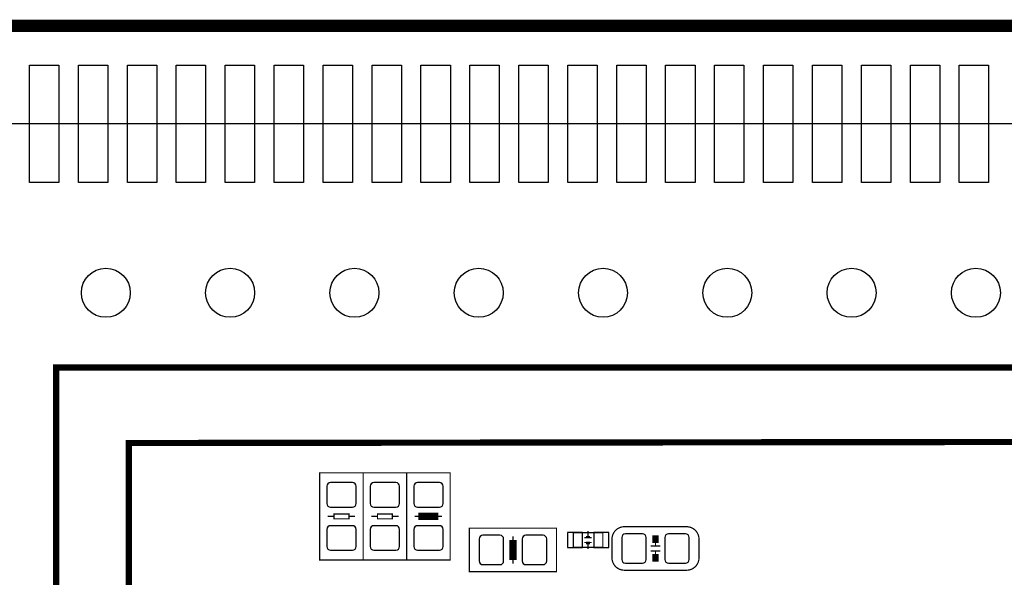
# Model space of a CAD drawing. Extents: x -9 to 199, y -9 to 108.
# Tile 6 of 10: x 4 to 25, y 36 to 47. Entities that reach past the tile are written whole.
import ezdxf

# ---------------------------------------------------------------- set-up
doc = ezdxf.new("R2010")
doc.units = 0
for name, color, linetype in [('BG_OUTLINE', 7, 'CONTINUOUS'), ('BG_SILKSCREEN_BOTTOM', 6, 'CONTINUOUS'), ('PG_ASSEMBLY_BOTTOM', 5, 'CONTINUOUS'), ('PG_SILKSCREEN_BOTTOM', 173, 'CONTINUOUS'), ('PIN_BOTTOM', 1, 'CONTINUOUS')]:
    doc.layers.add(name, color=color, linetype=linetype)

msp = doc.modelspace()

# ---------------------------------------------------------------- linework, layer by layer
at = {"layer": 'BG_OUTLINE', "const_width": 0.254}
msp.add_lwpolyline([(42.395902, 47.002192), (0.644906, 47.002192, 0.471577), (0.644906, 45.000164)], format="xyb", dxfattribs=at)
at = {"layer": 'BG_OUTLINE'}
msp.add_lwpolyline([(0, 45.000164), (0, 0), (43.000168, 0), (43.000168, 45.000164)], close=True, dxfattribs=at)
at = {"layer": 'BG_SILKSCREEN_BOTTOM', "const_width": 0.127}
msp.add_lwpolyline([(5.969, 4.974082), (37.756084, 4.974082), (37.756084, 40.026082), (5.244084, 40.026082), (5.244084, 4.974082), (5.969, 4.974082)], dxfattribs=at)
at = {"layer": 'PG_ASSEMBLY_BOTTOM', "const_width": 0.0254}
for points in [[(11.5189, 36.0934), (10.6299, 36.0934), (10.6299, 37.8714), (11.5189, 37.8714), (11.5189, 36.0934)], [(12.4079, 36.0934), (11.5189, 36.0934), (11.5189, 37.8714), (12.4079, 37.8714), (12.4079, 36.0934)], [(13.2969, 36.0934), (12.4079, 36.0934), (12.4079, 37.8714), (13.2969, 37.8714), (13.2969, 36.0934)], [(11.2268, 36.9316), (10.922, 36.9316), (10.922, 37.0332), (11.2268, 37.0332), (11.2268, 36.9316)], [(12.1158, 36.9316), (11.811, 36.9316), (11.811, 37.0332), (12.1158, 37.0332), (12.1158, 36.9316)], [(13.0048, 36.9316), (12.7, 36.9316), (12.7, 37.0332), (13.0048, 37.0332), (13.0048, 36.9316)], [(10.795, 36.9824), (10.922, 36.9824)], [(11.3538, 36.9824), (11.2268, 36.9824)], [(11.684, 36.9824), (11.811, 36.9824)], [(12.2428, 36.9824), (12.1158, 36.9824)], [(12.573, 36.9824), (12.7, 36.9824)], [(13.1318, 36.9824), (13.0048, 36.9824)], [(15.4686, 36.7411), (15.4686, 35.8521), (13.6906, 35.8521), (13.6906, 36.7411), (15.4686, 36.7411)], [(15.815564, 36.349432), (16.415512, 36.349432), (16.415512, 36.64966), (15.815564, 36.64966), (15.815564, 36.349432)], [(16.115538, 36.554918), (16.115538, 36.681918)], [(14.6304, 36.449), (14.6304, 36.1442), (14.5288, 36.1442), (14.5288, 36.449), (14.6304, 36.449)], [(14.5796, 36.576), (14.5796, 36.449)], [(16.035528, 36.549584), (16.185642, 36.549584)], [(16.035528, 36.449508), (16.185642, 36.449508)], [(16.115538, 36.444174), (16.115538, 36.317174)], [(17.492218, 36.504626), (17.492218, 36.377626)], [(17.593818, 36.377626), (17.390618, 36.377626)], [(17.593818, 36.276026), (17.390618, 36.276026)], [(17.492218, 36.276026), (17.492218, 36.149026)], [(14.5796, 36.0172), (14.5796, 36.1442)]]:
    msp.add_lwpolyline(points, dxfattribs=at)
msp.add_lwpolyline([(18.381218, 36.517326), (18.381218, 36.136326, -0.414214), (18.127218, 35.882326), (16.857218, 35.882326, -0.414214), (16.603218, 36.136326), (16.603218, 36.517326, -0.414214), (16.857218, 36.771326), (18.127218, 36.771326, -0.414214), (18.381218, 36.517326)], format="xyb", dxfattribs=at)
at = {"layer": 'PG_SILKSCREEN_BOTTOM'}
for points, const_width in [([(27.432, 38.481), (26.479754, 38.504368), (6.731, 38.481), (6.731, 6.477), (36.195, 6.477), (36.195, 38.481), (27.432, 38.481)], 0.127), ([(12.6492, 36.9824), (13.0556, 36.9824)], 0.1524), ([(14.5796, 36.0934), (14.5796, 36.4998)], 0.1524), ([(16.075406, 36.55949), (16.15567, 36.55949)], 0.050038), ([(16.15567, 36.439602), (16.075406, 36.439602)], 0.050038), ([(17.428718, 36.517326), (17.555718, 36.517326)], 0.1524), ([(17.555718, 36.136326), (17.428718, 36.136326)], 0.1524)]:
    msp.add_lwpolyline(points, dxfattribs=dict(at, const_width=const_width))
at = {"layer": 'PIN_BOTTOM'}
for points in [[(4.700016, 46.200187), (5.299964, 46.200187), (5.299964, 43.800141), (4.700016, 43.800141)], [(5.700014, 46.200187), (6.299962, 46.200187), (6.299962, 43.800141), (5.700014, 43.800141)], [(6.700012, 46.200187), (7.29996, 46.200187), (7.29996, 43.800141), (6.700012, 43.800141)], [(7.70001, 46.200187), (8.299958, 46.200187), (8.299958, 43.800141), (7.70001, 43.800141)], [(8.700008, 46.200187), (9.299956, 46.200187), (9.299956, 43.800141), (8.700008, 43.800141)], [(9.700006, 46.200187), (10.299954, 46.200187), (10.299954, 43.800141), (9.700006, 43.800141)], [(10.700004, 46.200187), (11.299952, 46.200187), (11.299952, 43.800141), (10.700004, 43.800141)], [(11.700002, 46.200187), (12.29995, 46.200187), (12.29995, 43.800141), (11.700002, 43.800141)], [(12.7, 46.200187), (13.299948, 46.200187), (13.299948, 43.800141), (12.7, 43.800141)], [(13.699998, 46.200187), (14.299946, 46.200187), (14.299946, 43.800141), (13.699998, 43.800141)], [(14.699996, 46.200187), (15.299944, 46.200187), (15.299944, 43.800141), (14.699996, 43.800141)], [(15.699994, 46.200187), (16.299942, 46.200187), (16.299942, 43.800141), (15.699994, 43.800141)], [(16.699992, 46.200187), (17.29994, 46.200187), (17.29994, 43.800141), (16.699992, 43.800141)], [(17.69999, 46.200187), (18.299938, 46.200187), (18.299938, 43.800141), (17.69999, 43.800141)], [(18.699988, 46.200187), (19.299936, 46.200187), (19.299936, 43.800141), (18.699988, 43.800141)], [(19.699986, 46.200187), (20.299934, 46.200187), (20.299934, 43.800141), (19.699986, 43.800141)], [(20.699984, 46.200187), (21.299932, 46.200187), (21.299932, 43.800141), (20.699984, 43.800141)], [(21.700236, 46.200187), (22.300184, 46.200187), (22.300184, 43.800141), (21.700236, 43.800141)], [(22.700234, 46.200187), (23.300182, 46.200187), (23.300182, 43.800141), (22.700234, 43.800141)], [(23.700232, 46.200187), (24.30018, 46.200187), (24.30018, 43.800141), (23.700232, 43.800141)], [(15.693136, 36.651946), (15.693136, 36.347146), (15.997936, 36.347146), (15.997936, 36.651946)], [(16.23314, 36.651946), (16.23314, 36.347146), (16.53794, 36.347146), (16.53794, 36.651946)]]:
    msp.add_lwpolyline(points, close=True, dxfattribs=at)
for points in [[(10.774426, 37.597334), (10.774426, 37.247322, 0.415686), (10.849356, 37.172392), (11.299444, 37.172392, 0.415686), (11.374374, 37.247322), (11.374374, 37.597334, 0.415686), (11.299444, 37.672264), (10.849356, 37.672264, 0.415686)], [(11.663426, 37.597334), (11.663426, 37.247322, 0.415686), (11.738356, 37.172392), (12.188444, 37.172392, 0.415686), (12.263374, 37.247322), (12.263374, 37.597334, 0.415686), (12.188444, 37.672264), (11.738356, 37.672264, 0.415686)], [(12.552426, 37.597334), (12.552426, 37.247322, 0.415686), (12.627356, 37.172392), (13.077444, 37.172392, 0.415686), (13.152374, 37.247322), (13.152374, 37.597334, 0.415686), (13.077444, 37.672264), (12.627356, 37.672264, 0.415686)], [(10.774426, 36.717478), (10.774426, 36.367466, 0.415686), (10.849356, 36.292536), (11.299444, 36.292536, 0.415686), (11.374374, 36.367466), (11.374374, 36.717478, 0.415686), (11.299444, 36.792408), (10.849356, 36.792408, 0.415686)], [(11.663426, 36.717478), (11.663426, 36.367466, 0.415686), (11.738356, 36.292536), (12.188444, 36.292536, 0.415686), (12.263374, 36.367466), (12.263374, 36.717478, 0.415686), (12.188444, 36.792408), (11.738356, 36.792408, 0.415686)], [(12.552426, 36.717478), (12.552426, 36.367466, 0.415686), (12.627356, 36.292536), (13.077444, 36.292536, 0.415686), (13.152374, 36.367466), (13.152374, 36.717478, 0.415686), (13.077444, 36.792408), (12.627356, 36.792408, 0.415686)], [(16.877284, 36.026852), (17.227296, 36.026852, 0.415686), (17.302226, 36.101782), (17.302226, 36.55187, 0.415686), (17.227296, 36.6268), (16.877284, 36.6268, 0.415686), (16.802354, 36.55187), (16.802354, 36.101782, 0.415686)], [(17.75714, 36.026852), (18.107152, 36.026852, 0.415686), (18.182082, 36.101782), (18.182082, 36.55187, 0.415686), (18.107152, 36.6268), (17.75714, 36.6268, 0.415686), (17.68221, 36.55187), (17.68221, 36.101782, 0.415686)], [(13.964666, 35.996626), (14.314678, 35.996626, 0.415686), (14.389608, 36.071556), (14.389608, 36.521644, 0.415686), (14.314678, 36.596574), (13.964666, 36.596574, 0.415686), (13.889736, 36.521644), (13.889736, 36.071556, 0.415686)], [(14.844522, 35.996626), (15.194534, 35.996626, 0.415686), (15.269464, 36.071556), (15.269464, 36.521644, 0.415686), (15.194534, 36.596574), (14.844522, 36.596574, 0.415686), (14.769592, 36.521644), (14.769592, 36.071556, 0.415686)]]:
    msp.add_lwpolyline(points, format="xyb", close=True, dxfattribs=at)
for centre in [(6.260084, 41.550082), (8.800084, 41.550082), (11.340084, 41.550082), (13.880084, 41.550082), (16.420084, 41.550082), (18.960084, 41.550082), (21.500084, 41.550082), (24.040084, 41.550082)]:
    msp.add_circle(centre, 0.499999, dxfattribs=at)

doc.saveas('drawing.dxf')
